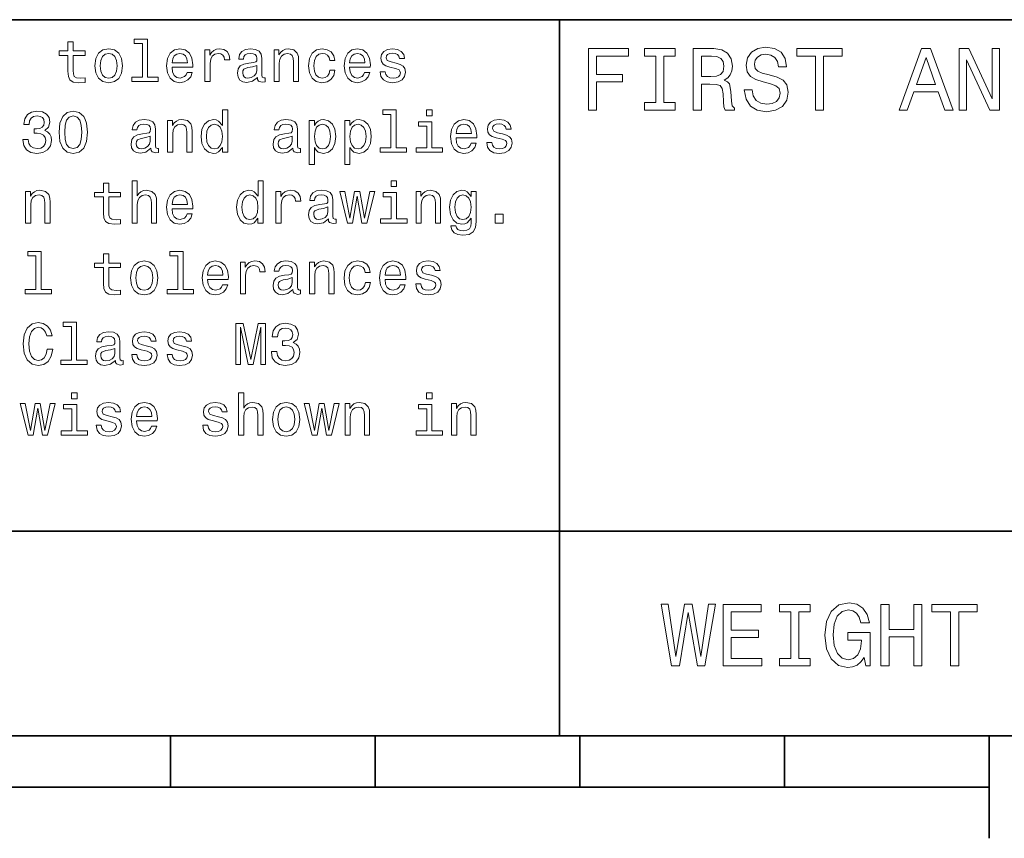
# Model space of a CAD drawing. Extents: x 0 to 420, y 0 to 297.
# Tile 8 of 16: x 263 to 311, y 5 to 45. Entities that reach past the tile are written whole.
import ezdxf

# ---------------------------------------------------------------- set-up
doc = ezdxf.new("R2010")
doc.units = 0

msp = doc.modelspace()

# ---------------------------------------------------------------- linework, layer by layer
at = {"color": 7, "lineweight": 35}
for p, q in [((220, 45), (410, 45)), ((289, 10), (289, 45)), ((220, 20), (410, 20)), ((10, 10), (410, 10)), ((220, 10), (410, 10)), ((270, 10), (270, 7.5)), ((280, 10), (280, 7.5)), ((290, 10), (290, 7.5)), ((300, 10), (300, 7.5)), ((310, 10), (310, 5)), ((110, 7.5), (310, 7.5))]:
    msp.add_line(p, q, dxfattribs=at)
at = {"color": 7, "lineweight": 13}
for points in [[(264.982727, 43.254322), (264.982727, 42.479107), (265, 42.228386), (265.080688, 42.055477), (265.242065, 41.954613), (265.515869, 41.920029), (265.815582, 41.934441), (265.815582, 42.153458), (265.596558, 42.136169), (265.397705, 42.159222), (265.291077, 42.23127), (265.244965, 42.352306), (265.236328, 42.522335), (265.236328, 43.254322), (265.815582, 43.254322), (265.815582, 43.470463), (265.236328, 43.470463), (265.236328, 43.922913), (264.982727, 43.922913), (264.982727, 43.470463), (264.544678, 43.470463), (264.544678, 43.254322)], [(268.61673, 43.830692), (268.61673, 42.188042), (268.095093, 42.188042), (268.095093, 41.974785), (269.389069, 41.974785), (269.389069, 42.188042), (268.870331, 42.188042), (268.870331, 44.043949), (268.219025, 44.043949), (268.219025, 43.830692)], [(266.302612, 42.74712), (266.348694, 42.395535), (266.481262, 42.136169), (266.69165, 41.974785), (266.97406, 41.920029), (267.253601, 41.974785), (267.463989, 42.133286), (267.596558, 42.392651), (267.645538, 42.74712), (267.596558, 43.098705), (267.463989, 43.36095), (267.253601, 43.519455), (266.97406, 43.577091), (266.69165, 43.519455), (266.481262, 43.35807), (266.348694, 43.098705)], [(266.561951, 42.75), (266.587891, 43.009369), (266.668579, 43.196686), (266.798279, 43.311962), (266.97406, 43.352306), (267.146973, 43.311962), (267.276672, 43.19957), (267.357361, 43.009369), (267.386169, 42.75), (267.357361, 42.487755), (267.276672, 42.29755), (267.146973, 42.182278), (266.97406, 42.144814), (266.798279, 42.182278), (266.668579, 42.29755), (266.587891, 42.487755)], [(270.069183, 42.675072), (271.083588, 42.675072), (271.086456, 42.793228), (271.040344, 43.124641), (270.913544, 43.372478), (270.711823, 43.522335), (270.443817, 43.577091), (270.18158, 43.519455), (269.979828, 43.35807), (269.850159, 43.095821), (269.804047, 42.75), (269.84726, 42.395535), (269.976959, 42.136169), (270.175812, 41.974785), (270.435181, 41.920029), (270.659943, 41.957493), (270.844391, 42.055477), (270.979828, 42.211098), (271.057648, 42.418591), (270.806915, 42.418591), (270.755066, 42.303314), (270.680115, 42.216858), (270.466858, 42.147694), (270.302612, 42.179398), (270.17868, 42.280262), (270.097992, 42.444527), (270.069183, 42.666428)], [(270.069183, 42.888329), (270.100861, 43.087177), (270.17868, 43.23415), (270.296844, 43.323486), (270.452454, 43.355186), (270.605194, 43.323486), (270.723358, 43.23415), (270.79541, 43.087177), (270.82135, 42.888329)], [(271.677246, 41.974785), (271.930847, 41.974785), (271.930847, 42.859512), (271.956787, 43.072769), (272.034607, 43.225506), (272.161377, 43.317726), (272.331421, 43.349426), (272.458221, 43.32925), (272.553314, 43.271614), (272.610962, 43.173634), (272.631134, 43.041069), (272.887634, 43.041069), (272.853027, 43.274498), (272.757935, 43.441643), (272.599426, 43.542507), (272.383301, 43.577091), (272.236328, 43.554035), (272.109528, 43.496399), (271.997131, 43.398415), (271.907776, 43.26585), (271.907776, 43.522335), (271.677246, 43.522335)], [(274.236328, 42.176514), (274.236328, 42.16787), (274.250732, 42.069885), (274.293945, 42.000721), (274.475525, 41.945965), (274.61673, 41.969021), (274.61673, 42.164986), (274.556213, 42.156342), (274.475525, 42.193806), (274.461121, 42.309078), (274.461121, 43.110233), (274.426514, 43.314842), (274.325653, 43.458935), (274.149872, 43.545391), (273.902039, 43.577091), (273.659943, 43.542507), (273.481262, 43.444527), (273.368896, 43.291786), (273.331421, 43.090057), (273.331421, 43.072769), (273.559082, 43.072769), (273.579254, 43.193806), (273.64267, 43.280262), (273.746399, 43.332134), (273.893372, 43.352306), (274.034607, 43.337898), (274.135468, 43.29467), (274.195984, 43.219742), (274.216156, 43.115993), (274.20462, 42.994957), (274.158508, 42.934441), (274.043243, 42.905621), (273.827087, 42.882565), (273.579254, 42.830692), (273.403473, 42.738472), (273.299713, 42.594383), (273.268005, 42.381126), (273.296844, 42.190922), (273.386169, 42.049713), (273.530273, 41.960377), (273.729126, 41.928677), (273.997131, 41.989193)], [(275.05188, 41.974785), (275.305481, 41.974785), (275.305481, 42.868156), (275.331421, 43.072769), (275.415009, 43.222622), (275.544678, 43.314842), (275.71759, 43.349426), (275.855927, 43.320606), (275.942383, 43.242798), (275.985596, 43.113113), (276, 42.940201), (276, 41.974785), (276.253601, 41.974785), (276.253601, 42.992077), (276.242096, 43.196686), (276.190216, 43.366714), (276.020172, 43.522335), (275.755066, 43.577091), (275.608093, 43.556919), (275.484161, 43.502163), (275.377533, 43.409943), (275.293945, 43.286022), (275.293945, 43.522335), (275.05188, 43.522335)], [(277.772339, 43.009369), (278.023071, 43.009369), (277.971191, 43.239914), (277.84729, 43.421471), (277.654175, 43.533863), (277.403473, 43.577091), (277.126801, 43.519455), (276.916443, 43.35807), (276.783875, 43.095821), (276.737762, 42.744236), (276.781006, 42.395535), (276.910675, 42.136169), (277.115295, 41.974785), (277.394836, 41.920029), (277.64267, 41.963257), (277.835754, 42.084293), (277.968323, 42.274498), (278.02594, 42.528099), (277.783875, 42.528099), (277.740662, 42.366714), (277.659943, 42.245678), (277.544678, 42.17075), (277.403473, 42.147694), (277.227661, 42.185158), (277.100891, 42.300434), (277.023071, 42.487755), (276.997131, 42.752884), (277.023071, 43.012249), (277.10376, 43.19957), (277.233429, 43.314842), (277.403473, 43.355186), (277.553314, 43.32925), (277.66571, 43.26297), (277.740662, 43.153458)], [(278.74353, 42.675072), (279.757935, 42.675072), (279.760803, 42.793228), (279.714722, 43.124641), (279.587921, 43.372478), (279.386169, 43.522335), (279.118164, 43.577091), (278.855927, 43.519455), (278.654175, 43.35807), (278.524506, 43.095821), (278.478394, 42.75), (278.521637, 42.395535), (278.651306, 42.136169), (278.850159, 41.974785), (279.109528, 41.920029), (279.33429, 41.957493), (279.518738, 42.055477), (279.654175, 42.211098), (279.731995, 42.418591), (279.481293, 42.418591), (279.429413, 42.303314), (279.354492, 42.216858), (279.141235, 42.147694), (278.976959, 42.179398), (278.853027, 42.280262), (278.772339, 42.444527), (278.74353, 42.666428)], [(278.74353, 42.888329), (278.775238, 43.087177), (278.853027, 43.23415), (278.971191, 43.323486), (279.126801, 43.355186), (279.279541, 43.323486), (279.397705, 43.23415), (279.469757, 43.087177), (279.495697, 42.888329)], [(281.014435, 42.876801), (280.76947, 42.934441), (280.587921, 43.000721), (280.527405, 43.136169), (280.544678, 43.23127), (280.605194, 43.300434), (280.703186, 43.343662), (280.844391, 43.36095), (280.979828, 43.343662), (281.086456, 43.291786), (281.15564, 43.213978), (281.184448, 43.110233), (281.432281, 43.110233), (281.432281, 43.115993), (281.389069, 43.303314), (281.270905, 43.450291), (281.086456, 43.542507), (280.844391, 43.577091), (280.599426, 43.542507), (280.420776, 43.447407), (280.30838, 43.306198), (280.273804, 43.127522), (280.299713, 42.954613), (280.380432, 42.833576), (280.51297, 42.74712), (280.706055, 42.6866), (280.988495, 42.617435), (281.161407, 42.545391), (281.20752, 42.487755), (281.224792, 42.401299), (281.198853, 42.29467), (281.1297, 42.213978), (281.017303, 42.162106), (280.867432, 42.144814), (280.708954, 42.162106), (280.593689, 42.222622), (280.515869, 42.320606), (280.484161, 42.456055), (280.239197, 42.456055), (280.279541, 42.225506), (280.397705, 42.058357), (280.585022, 41.957493), (280.844391, 41.920029), (281.115295, 41.957493), (281.314148, 42.058357), (281.435181, 42.219742), (281.478394, 42.430115), (281.446686, 42.611671), (281.357361, 42.735592), (281.210388, 42.816284)], [(290.414978, 40.587173), (290.817017, 40.587173), (290.817017, 41.966137), (292.079254, 41.966137), (292.079254, 42.324924), (290.817017, 42.324924), (290.817017, 43.22406), (292.368866, 43.22406), (292.368866, 43.587173), (290.414978, 43.587173)], [(293.70462, 40.950287), (293.151306, 40.950287), (293.151306, 40.587173), (294.655609, 40.587173), (294.655609, 40.950287), (294.102295, 40.950287), (294.102295, 43.22406), (294.655609, 43.22406), (294.655609, 43.587173), (293.151306, 43.587173), (293.151306, 43.22406), (293.70462, 43.22406)], [(295.541779, 40.587173), (295.943817, 40.587173), (295.943817, 41.853745), (296.354462, 41.853745), (296.657074, 41.840775), (296.84726, 41.780258), (296.951019, 41.637608), (296.994232, 41.382561), (297.015839, 40.993515), (297.041779, 40.738472), (297.093658, 40.587173), (297.547546, 40.587173), (297.547546, 40.669308), (297.44812, 40.790344), (297.413544, 41.015129), (297.383301, 41.499279), (297.309784, 41.858067), (297.210388, 41.970459), (297.054749, 42.052593), (297.227661, 42.16066), (297.348694, 42.311958), (297.426514, 42.502159), (297.452454, 42.731266), (297.391937, 43.094379), (297.219025, 43.366714), (296.933716, 43.530979), (296.544678, 43.587173), (295.541779, 43.587173)], [(298.425079, 41.577087), (298.031708, 41.577087), (298.118164, 41.118874), (298.33429, 40.781696), (298.667145, 40.578529), (299.11673, 40.505039), (299.561951, 40.574203), (299.894806, 40.764408), (300.106628, 41.062679), (300.184448, 41.456051), (300.119598, 41.810516), (299.938049, 42.039623), (299.644104, 42.190922), (299.250732, 42.30331), (298.913544, 42.385445), (298.693085, 42.480545), (298.567719, 42.618874), (298.528809, 42.835011), (298.567719, 43.029537), (298.680115, 43.17651), (298.853027, 43.275936), (299.09079, 43.310516), (299.332855, 43.267288), (299.523071, 43.150574), (299.648407, 42.956051), (299.708923, 42.69236), (300.102295, 42.69236), (300.102295, 42.701008), (300.033142, 43.107346), (299.829987, 43.409939), (299.510101, 43.600143), (299.07782, 43.664982), (298.688751, 43.600143), (298.386169, 43.418587), (298.19165, 43.137608), (298.122467, 42.774494), (298.17868, 42.450287), (298.342926, 42.229824), (298.602295, 42.082851), (298.956787, 41.970459), (299.306915, 41.871037), (299.570618, 41.775936), (299.73056, 41.637608), (299.786743, 41.412823), (299.734863, 41.183716), (299.600861, 41.010803), (299.397705, 40.902737), (299.134003, 40.868153), (298.840057, 40.915703), (298.615265, 41.054031), (298.472626, 41.278816)], [(301.511536, 40.587173), (301.90921, 40.587173), (301.90921, 43.22406), (302.817017, 43.22406), (302.817017, 43.587173), (300.599426, 43.587173), (300.599426, 43.22406), (301.511536, 43.22406)], [(305.600861, 40.587173), (305.998566, 40.587173), (306.314117, 41.469017), (307.511536, 41.469017), (307.827087, 40.587173), (308.233429, 40.587173), (307.135437, 43.591496), (306.694519, 43.591496)], [(308.531708, 40.587173), (308.890503, 40.587173), (308.890503, 43.046829), (310.040344, 40.587173), (310.502869, 40.587173), (310.502869, 43.587173), (310.139771, 43.587173), (310.139771, 41.127518), (309.002869, 43.587173), (308.531708, 43.587173)], [(296.432281, 43.219738), (296.695953, 43.193802), (296.881836, 43.111668), (296.998566, 42.960373), (297.037476, 42.722622), (296.994232, 42.471901), (296.877533, 42.320602), (296.67868, 42.242794), (296.406342, 42.22118), (295.943817, 42.22118), (295.943817, 43.219738)], [(306.452454, 41.836452), (306.914978, 43.159218), (307.377533, 41.836452)], [(274.20752, 42.516571), (274.172913, 42.366714), (274.080688, 42.251442), (273.942383, 42.176514), (273.772339, 42.150578), (273.662842, 42.164986), (273.585022, 42.211098), (273.536041, 42.291786), (273.521637, 42.404179), (273.533142, 42.505043), (273.579254, 42.577091), (273.763702, 42.657784), (273.997131, 42.692364), (274.20752, 42.761528)], [(262.778107, 39.147697), (262.778107, 39.127525), (262.824219, 38.850868), (262.959656, 38.643375), (263.172913, 38.510811), (263.455322, 38.461819), (263.755066, 38.510811), (263.979828, 38.637611), (264.123932, 38.83934), (264.175812, 39.098705), (264.15274, 39.268734), (264.089355, 39.407063), (263.985596, 39.513691), (263.84726, 39.591499), (264.034576, 39.74712), (264.100861, 39.994961), (264.057648, 40.219742), (263.933716, 40.389771), (263.731995, 40.496399), (263.455322, 40.533863), (263.195984, 40.487755), (262.997131, 40.360954), (262.867432, 40.159225), (262.824219, 39.891212), (262.824219, 39.87104), (263.080688, 39.87104), (263.10376, 40.055477), (263.17868, 40.188042), (263.299713, 40.268734), (263.469757, 40.297554), (263.619598, 40.274498), (263.729126, 40.213978), (263.79541, 40.115997), (263.82132, 39.983433), (263.79541, 39.84222), (263.726227, 39.74712), (263.605194, 39.689484), (263.440918, 39.672192), (263.328552, 39.675076), (263.328552, 39.447411), (263.469757, 39.453171), (263.651306, 39.427235), (263.786743, 39.35807), (263.867432, 39.245678), (263.896271, 39.098705), (263.864563, 38.931561), (263.780975, 38.80764), (263.648438, 38.729828), (263.472626, 38.703892), (263.291077, 38.732712), (263.158508, 38.819168), (263.074951, 38.957497), (263.043243, 39.147697)], [(264.544678, 39.496399), (264.587891, 39.043949), (264.723358, 38.721184), (264.939484, 38.525219), (265.239197, 38.461819), (265.536041, 38.525219), (265.752167, 38.721184), (265.884735, 39.043949), (265.930847, 39.496399), (265.884735, 39.945969), (265.829987, 40.124641), (265.752167, 40.271618), (265.536041, 40.467583), (265.239197, 40.533863), (264.939484, 40.467583), (264.723358, 40.268734), (264.587891, 39.945969)], [(272.533142, 38.758648), (272.533142, 38.519455), (272.786743, 38.519455), (272.786743, 40.588619), (272.536041, 40.588619), (272.536041, 39.830692), (272.342957, 40.049713), (272.224792, 40.101589), (272.089355, 40.121761), (271.844391, 40.064125), (271.654175, 39.90274), (271.530273, 39.643375), (271.48703, 39.29467), (271.530273, 38.945969), (271.654175, 38.68372), (271.844391, 38.519455), (272.089355, 38.464699), (272.224792, 38.484875), (272.345825, 38.536747)], [(280.760803, 40.375362), (280.760803, 38.732712), (280.239197, 38.732712), (280.239197, 38.519455), (281.533142, 38.519455), (281.533142, 38.732712), (281.014435, 38.732712), (281.014435, 40.588619), (280.363129, 40.588619), (280.363129, 40.375362)], [(282.775238, 40.588619), (282.507202, 40.588619), (282.507202, 40.300434), (282.775238, 40.300434)], [(264.82132, 39.496399), (264.844391, 39.845104), (264.916443, 40.095825), (265.046112, 40.242798), (265.239197, 40.29467), (265.429413, 40.242798), (265.559082, 40.095825), (265.631134, 39.845104), (265.654175, 39.496399), (265.631134, 39.144814), (265.559082, 38.894096), (265.429413, 38.74712), (265.239197, 38.698128), (265.046112, 38.74712), (264.916443, 38.894096), (264.844391, 39.144814)], [(269.031708, 38.721184), (269.031708, 38.71254), (269.046112, 38.614555), (269.089355, 38.545391), (269.270905, 38.490635), (269.412109, 38.513691), (269.412109, 38.709656), (269.351593, 38.701012), (269.270905, 38.738476), (269.2565, 38.853748), (269.2565, 39.654903), (269.221924, 39.859512), (269.121033, 40.003605), (268.945251, 40.090061), (268.697418, 40.121761), (268.455353, 40.087177), (268.276672, 39.989197), (268.164276, 39.836456), (268.126801, 39.634727), (268.126801, 39.617439), (268.354492, 39.617439), (268.374634, 39.738476), (268.438049, 39.824932), (268.541809, 39.876804), (268.688782, 39.896976), (268.829987, 39.882568), (268.930847, 39.83934), (268.991364, 39.764412), (269.011536, 39.660664), (269, 39.539627), (268.953888, 39.479111), (268.838623, 39.450291), (268.622498, 39.427235), (268.374634, 39.375362), (268.198853, 39.283142), (268.095093, 39.139053), (268.063416, 38.925797), (268.092224, 38.735592), (268.18158, 38.594383), (268.325653, 38.505047), (268.524506, 38.473347), (268.792511, 38.533863)], [(269.84726, 38.519455), (270.100861, 38.519455), (270.100861, 39.412827), (270.126801, 39.617439), (270.210388, 39.767292), (270.340057, 39.859512), (270.51297, 39.894096), (270.651306, 39.865276), (270.737762, 39.787468), (270.781006, 39.657784), (270.79541, 39.484871), (270.79541, 38.519455), (271.049011, 38.519455), (271.049011, 39.536747), (271.037476, 39.741356), (270.985596, 39.911385), (270.815582, 40.067005), (270.550446, 40.121761), (270.403473, 40.101589), (270.279541, 40.046833), (270.172913, 39.954613), (270.089355, 39.830692), (270.089355, 40.067005), (269.84726, 40.067005)], [(275.971191, 38.721184), (275.971191, 38.71254), (275.985596, 38.614555), (276.028839, 38.545391), (276.210388, 38.490635), (276.351593, 38.513691), (276.351593, 38.709656), (276.291077, 38.701012), (276.210388, 38.738476), (276.195984, 38.853748), (276.195984, 39.654903), (276.161377, 39.859512), (276.060516, 40.003605), (275.884735, 40.090061), (275.636902, 40.121761), (275.394836, 40.087177), (275.216156, 39.989197), (275.10376, 39.836456), (275.066284, 39.634727), (275.066284, 39.617439), (275.293945, 39.617439), (275.314148, 39.738476), (275.377533, 39.824932), (275.481262, 39.876804), (275.628265, 39.896976), (275.76947, 39.882568), (275.870331, 39.83934), (275.930847, 39.764412), (275.951019, 39.660664), (275.939484, 39.539627), (275.893372, 39.479111), (275.778107, 39.450291), (275.561981, 39.427235), (275.314148, 39.375362), (275.138336, 39.283142), (275.034607, 39.139053), (275.002899, 38.925797), (275.031708, 38.735592), (275.121033, 38.594383), (275.265137, 38.505047), (275.463989, 38.473347), (275.731995, 38.533863)], [(277.02594, 39.827812), (277.02594, 40.067005), (276.772339, 40.067005), (276.772339, 37.920033), (277.02594, 37.920033), (277.02594, 38.755768), (277.115295, 38.620319), (277.216156, 38.530983), (277.469757, 38.464699), (277.711823, 38.519455), (277.902039, 38.68372), (278.02594, 38.943085), (278.072052, 39.29467), (278.02594, 39.643375), (277.902039, 39.90274), (277.711823, 40.064125), (277.469757, 40.121761), (277.331421, 40.104469), (277.213257, 40.049713), (277.112396, 39.957497)], [(278.760803, 39.827812), (278.760803, 40.067005), (278.507202, 40.067005), (278.507202, 37.920033), (278.760803, 37.920033), (278.760803, 38.755768), (278.850159, 38.620319), (278.951019, 38.530983), (279.20462, 38.464699), (279.446686, 38.519455), (279.636902, 38.68372), (279.760803, 38.943085), (279.806915, 39.29467), (279.760803, 39.643375), (279.636902, 39.90274), (279.446686, 40.064125), (279.20462, 40.121761), (279.066284, 40.104469), (278.948151, 40.049713), (278.84729, 39.957497)], [(282.766571, 38.732712), (282.766571, 40.015133), (282.115295, 40.015133), (282.115295, 39.798992), (282.51297, 39.798992), (282.51297, 38.732712), (281.994263, 38.732712), (281.994263, 38.519455), (283.291077, 38.519455), (283.291077, 38.732712)], [(283.948151, 39.219742), (284.962555, 39.219742), (284.965424, 39.337898), (284.919312, 39.669312), (284.792511, 39.917149), (284.59079, 40.067005), (284.322784, 40.121761), (284.060547, 40.064125), (283.858795, 39.90274), (283.729126, 39.640491), (283.683014, 39.29467), (283.726227, 38.940205), (283.855927, 38.68084), (284.054779, 38.519455), (284.314148, 38.464699), (284.53891, 38.502163), (284.723358, 38.600147), (284.858795, 38.755768), (284.936615, 38.963261), (284.685883, 38.963261), (284.634033, 38.847984), (284.559082, 38.761528), (284.345825, 38.692364), (284.18158, 38.724068), (284.057648, 38.824932), (283.976959, 38.989197), (283.948151, 39.211098)], [(286.219025, 39.421471), (285.97406, 39.479111), (285.792511, 39.545391), (285.731995, 39.68084), (285.749298, 39.77594), (285.809814, 39.845104), (285.907806, 39.888332), (286.049011, 39.905621), (286.184448, 39.888332), (286.291077, 39.836456), (286.360229, 39.758648), (286.389069, 39.654903), (286.636902, 39.654903), (286.636902, 39.660664), (286.593689, 39.847984), (286.475525, 39.994961), (286.291077, 40.087177), (286.049011, 40.121761), (285.804047, 40.087177), (285.625366, 39.992077), (285.513, 39.850868), (285.478394, 39.672192), (285.504333, 39.499283), (285.585022, 39.378246), (285.71759, 39.29179), (285.910675, 39.23127), (286.193115, 39.162106), (286.365997, 39.090061), (286.412109, 39.032425), (286.429413, 38.945969), (286.403473, 38.83934), (286.33429, 38.758648), (286.221924, 38.706776), (286.072052, 38.689484), (285.913574, 38.706776), (285.798279, 38.767292), (285.720459, 38.865276), (285.688782, 39.000725), (285.443817, 39.000725), (285.484161, 38.770176), (285.602325, 38.603027), (285.789642, 38.502163), (286.049011, 38.464699), (286.319885, 38.502163), (286.518738, 38.603027), (286.639771, 38.764412), (286.683014, 38.974785), (286.651306, 39.156342), (286.561981, 39.280262), (286.415009, 39.360954)], [(272.132568, 39.894096), (272.299713, 39.853748), (272.426514, 39.741356), (272.501465, 39.554039), (272.530273, 39.29467), (272.501465, 39.032425), (272.426514, 38.845104), (272.299713, 38.729828), (272.132568, 38.692364), (271.97406, 38.729828), (271.853027, 38.845104), (271.772339, 39.035305), (271.746399, 39.29467), (271.772339, 39.551155), (271.853027, 39.738476), (271.97406, 39.853748)], [(277.426514, 38.692364), (277.2565, 38.729828), (277.132568, 38.845104), (277.054779, 39.032425), (277.028839, 39.29467), (277.054779, 39.554039), (277.132568, 39.741356), (277.2565, 39.853748), (277.426514, 39.894096), (277.582153, 39.853748), (277.706055, 39.738476), (277.783875, 39.551155), (277.812683, 39.29467), (277.783875, 39.035305), (277.706055, 38.845104), (277.582153, 38.729828)], [(279.161407, 38.692364), (278.991364, 38.729828), (278.867432, 38.845104), (278.789642, 39.032425), (278.763702, 39.29467), (278.789642, 39.554039), (278.867432, 39.741356), (278.991364, 39.853748), (279.161407, 39.894096), (279.317017, 39.853748), (279.440918, 39.738476), (279.518738, 39.551155), (279.547546, 39.29467), (279.518738, 39.035305), (279.440918, 38.845104), (279.317017, 38.729828)], [(283.948151, 39.432999), (283.979828, 39.631847), (284.057648, 39.77882), (284.175812, 39.868156), (284.331421, 39.899857), (284.484161, 39.868156), (284.602325, 39.77882), (284.674377, 39.631847), (284.700317, 39.432999)], [(269.002899, 39.061241), (268.968323, 38.911385), (268.876099, 38.796112), (268.737762, 38.721184), (268.567719, 38.695248), (268.458221, 38.709656), (268.380402, 38.755768), (268.331421, 38.836456), (268.317017, 38.948849), (268.328552, 39.049713), (268.374634, 39.121761), (268.559082, 39.202454), (268.792511, 39.237034), (269.002899, 39.306198)], [(275.942383, 39.061241), (275.907776, 38.911385), (275.815582, 38.796112), (275.677246, 38.721184), (275.507202, 38.695248), (275.397705, 38.709656), (275.319885, 38.755768), (275.270905, 38.836456), (275.2565, 38.948849), (275.268005, 39.049713), (275.314148, 39.121761), (275.498566, 39.202454), (275.731995, 39.237034), (275.942383, 39.306198)], [(268.112396, 35.064121), (268.365997, 35.064121), (268.365997, 35.957493), (268.391937, 36.162106), (268.475525, 36.311958), (268.605194, 36.404179), (268.778107, 36.438763), (268.916443, 36.409943), (269.002899, 36.332134), (269.046112, 36.20245), (269.060516, 36.029541), (269.060516, 35.064121), (269.314117, 35.064121), (269.314117, 36.081413), (269.302612, 36.286022), (269.250732, 36.456051), (269.080688, 36.611671), (268.815582, 36.666428), (268.671478, 36.646255), (268.547546, 36.591499), (268.443817, 36.505043), (268.365997, 36.386887), (268.365997, 37.133286), (268.112396, 37.133286)], [(274.268005, 35.303314), (274.268005, 35.064121), (274.521637, 35.064121), (274.521637, 37.133286), (274.270905, 37.133286), (274.270905, 36.375359), (274.07782, 36.594379), (273.959656, 36.646255), (273.824219, 36.666428), (273.579254, 36.608791), (273.389069, 36.447407), (273.265137, 36.188042), (273.221924, 35.839336), (273.265137, 35.490635), (273.389069, 35.228386), (273.579254, 35.064121), (273.824219, 35.009365), (273.959656, 35.029541), (274.080688, 35.081413)], [(281.040344, 37.133286), (280.772339, 37.133286), (280.772339, 36.8451), (281.040344, 36.8451)], [(262.907776, 35.064121), (263.161377, 35.064121), (263.161377, 35.957493), (263.187317, 36.162106), (263.270905, 36.311958), (263.400574, 36.404179), (263.573486, 36.438763), (263.711823, 36.409943), (263.798279, 36.332134), (263.841492, 36.20245), (263.855927, 36.029541), (263.855927, 35.064121), (264.109528, 35.064121), (264.109528, 36.081413), (264.097992, 36.286022), (264.046112, 36.456051), (263.876099, 36.611671), (263.610962, 36.666428), (263.463989, 36.646255), (263.340057, 36.591499), (263.233429, 36.499279), (263.149872, 36.375359), (263.149872, 36.611671), (262.907776, 36.611671)], [(266.71759, 36.343658), (266.71759, 35.568443), (266.734863, 35.317722), (266.815582, 35.144814), (266.976959, 35.043949), (267.250732, 35.009365), (267.550446, 35.023777), (267.550446, 35.242794), (267.331421, 35.225506), (267.132568, 35.248558), (267.02594, 35.320606), (266.979828, 35.441643), (266.971191, 35.611671), (266.971191, 36.343658), (267.550446, 36.343658), (267.550446, 36.559799), (266.971191, 36.559799), (266.971191, 37.012249), (266.71759, 37.012249), (266.71759, 36.559799), (266.279541, 36.559799), (266.279541, 36.343658)], [(270.069183, 35.764408), (271.083588, 35.764408), (271.086456, 35.882565), (271.040344, 36.213978), (270.913544, 36.461815), (270.711823, 36.611671), (270.443817, 36.666428), (270.18158, 36.608791), (269.979828, 36.447407), (269.850159, 36.185158), (269.804047, 35.839336), (269.84726, 35.484871), (269.976959, 35.225506), (270.175812, 35.064121), (270.435181, 35.009365), (270.659943, 35.046829), (270.844391, 35.144814), (270.979828, 35.300434), (271.057648, 35.507927), (270.806915, 35.507927), (270.755066, 35.392651), (270.680115, 35.306194), (270.466858, 35.23703), (270.302612, 35.268734), (270.17868, 35.369598), (270.097992, 35.533863), (270.069183, 35.755764)], [(275.146973, 35.064121), (275.400574, 35.064121), (275.400574, 35.948849), (275.426514, 36.162106), (275.504333, 36.314842), (275.631134, 36.407063), (275.801147, 36.438763), (275.927979, 36.418587), (276.023071, 36.36095), (276.080688, 36.26297), (276.100891, 36.130405), (276.357361, 36.130405), (276.322784, 36.363834), (276.227661, 36.530979), (276.069183, 36.631844), (275.853027, 36.666428), (275.706055, 36.643372), (275.579254, 36.585735), (275.466858, 36.487751), (275.377533, 36.355186), (275.377533, 36.611671), (275.146973, 36.611671)], [(277.706055, 35.26585), (277.706055, 35.257206), (277.720459, 35.159222), (277.763702, 35.090057), (277.945251, 35.035301), (278.086456, 35.058357), (278.086456, 35.254322), (278.02594, 35.245678), (277.945251, 35.283142), (277.930847, 35.398415), (277.930847, 36.19957), (277.896271, 36.404179), (277.79541, 36.548271), (277.619598, 36.634727), (277.371765, 36.666428), (277.1297, 36.631844), (276.951019, 36.533863), (276.838623, 36.381123), (276.801147, 36.179394), (276.801147, 36.162106), (277.028839, 36.162106), (277.049011, 36.283142), (277.112396, 36.369598), (277.216156, 36.421471), (277.363129, 36.441643), (277.504333, 36.427235), (277.605194, 36.384007), (277.66571, 36.309078), (277.685883, 36.20533), (277.674377, 36.084293), (277.628265, 36.023777), (277.51297, 35.994957), (277.296844, 35.971901), (277.049011, 35.920029), (276.873199, 35.827808), (276.76947, 35.68372), (276.737762, 35.470463), (276.766571, 35.280258), (276.855927, 35.13905), (277, 35.049713), (277.198853, 35.018013), (277.466858, 35.078529)], [(278.887634, 35.064121), (279.118164, 36.378242), (279.348724, 35.064121), (279.59079, 35.064121), (279.971191, 36.611671), (279.726227, 36.611671), (279.469757, 35.29755), (279.242096, 36.611671), (278.991364, 36.611671), (278.763702, 35.29755), (278.507202, 36.611671), (278.265137, 36.611671), (278.645538, 35.064121)], [(281.991364, 35.064121), (282.244965, 35.064121), (282.244965, 35.957493), (282.270905, 36.162106), (282.354492, 36.311958), (282.484161, 36.404179), (282.657074, 36.438763), (282.79541, 36.409943), (282.881866, 36.332134), (282.925079, 36.20245), (282.939484, 36.029541), (282.939484, 35.064121), (283.193085, 35.064121), (283.193085, 36.081413), (283.18158, 36.286022), (283.1297, 36.456051), (282.959656, 36.611671), (282.69455, 36.666428), (282.547546, 36.646255), (282.423645, 36.591499), (282.317017, 36.499279), (282.233459, 36.375359), (282.233459, 36.611671), (281.991364, 36.611671)], [(284.930847, 35.133286), (284.930847, 36.611671), (284.688782, 36.611671), (284.688782, 36.36095), (284.489929, 36.588615), (284.368896, 36.646255), (284.233459, 36.666428), (283.988495, 36.608791), (283.798279, 36.447407), (283.674377, 36.188042), (283.631134, 35.839336), (283.674377, 35.487751), (283.798279, 35.228386), (283.988495, 35.064121), (284.233459, 35.009365), (284.371765, 35.029541), (284.487061, 35.081413), (284.688782, 35.300434), (284.688782, 35.081413), (284.66571, 34.908501), (284.602325, 34.784584), (284.481293, 34.712536), (284.299713, 34.6866), (284.141235, 34.703892), (284.028839, 34.74712), (283.962555, 34.822048), (283.942383, 34.922913), (283.697418, 34.922913), (283.697418, 34.911385), (283.734894, 34.726944), (283.850159, 34.588615), (284.034607, 34.499279), (284.285309, 34.467579), (284.585022, 34.510807), (284.783875, 34.631844), (284.896271, 34.84222)], [(270.069183, 35.977665), (270.100861, 36.176514), (270.17868, 36.323486), (270.296844, 36.412823), (270.452454, 36.444523), (270.605194, 36.412823), (270.723358, 36.323486), (270.79541, 36.176514), (270.82135, 35.977665)], [(273.867432, 36.438763), (274.034607, 36.398415), (274.161377, 36.286022), (274.236328, 36.098701), (274.265137, 35.839336), (274.236328, 35.577091), (274.161377, 35.389771), (274.034607, 35.274494), (273.867432, 35.23703), (273.708954, 35.274494), (273.587891, 35.389771), (273.507202, 35.579971), (273.481262, 35.839336), (273.507202, 36.095821), (273.587891, 36.283142), (273.708954, 36.398415)], [(281.031708, 35.277378), (281.031708, 36.559799), (280.380432, 36.559799), (280.380432, 36.343658), (280.778107, 36.343658), (280.778107, 35.277378), (280.259369, 35.277378), (280.259369, 35.064121), (281.556213, 35.064121), (281.556213, 35.277378)], [(283.893372, 35.839336), (283.919312, 36.095821), (283.997131, 36.286022), (284.118164, 36.398415), (284.279541, 36.438763), (284.449585, 36.398415), (284.576385, 36.286022), (284.654205, 36.095821), (284.683014, 35.839336), (284.654205, 35.577091), (284.576385, 35.389771), (284.449585, 35.274494), (284.279541, 35.23703), (284.118164, 35.274494), (283.997131, 35.389771), (283.919312, 35.579971)], [(277.677246, 35.605907), (277.64267, 35.456051), (277.550446, 35.340778), (277.412109, 35.26585), (277.242096, 35.239914), (277.132568, 35.254322), (277.054779, 35.300434), (277.005768, 35.381123), (276.991364, 35.493515), (277.002899, 35.594379), (277.049011, 35.666428), (277.233429, 35.74712), (277.466858, 35.7817), (277.677246, 35.850864)], [(285.858795, 35.064121), (286.2565, 35.064121), (286.2565, 35.493515), (285.858795, 35.493515)], [(263.412109, 33.464699), (263.412109, 31.822048), (262.890503, 31.822048), (262.890503, 31.608791), (264.184448, 31.608791), (264.184448, 31.822048), (263.66571, 31.822048), (263.66571, 33.677956), (263.014404, 33.677956), (263.014404, 33.464699)], [(266.71759, 32.888329), (266.71759, 32.113113), (266.734863, 31.862394), (266.815582, 31.689484), (266.976959, 31.588619), (267.250732, 31.554037), (267.550446, 31.568445), (267.550446, 31.787466), (267.331421, 31.770174), (267.132568, 31.79323), (267.02594, 31.865276), (266.979828, 31.986313), (266.971191, 32.156342), (266.971191, 32.888329), (267.550446, 32.888329), (267.550446, 33.104469), (266.971191, 33.104469), (266.971191, 33.556919), (266.71759, 33.556919), (266.71759, 33.104469), (266.279541, 33.104469), (266.279541, 32.888329)], [(268.037476, 32.381126), (268.083588, 32.029541), (268.216156, 31.770174), (268.426514, 31.608791), (268.708954, 31.554037), (268.988464, 31.608791), (269.198853, 31.767292), (269.331421, 32.026657), (269.380402, 32.381126), (269.331421, 32.732712), (269.198853, 32.994957), (268.988464, 33.153461), (268.708954, 33.211098), (268.426514, 33.153461), (268.216156, 32.992077), (268.083588, 32.732712)], [(270.351593, 33.464699), (270.351593, 31.822048), (269.829987, 31.822048), (269.829987, 31.608791), (271.123932, 31.608791), (271.123932, 31.822048), (270.605194, 31.822048), (270.605194, 33.677956), (269.953888, 33.677956), (269.953888, 33.464699)], [(271.804047, 32.309078), (272.818451, 32.309078), (272.82135, 32.427235), (272.775238, 32.758648), (272.648438, 33.006485), (272.446686, 33.156342), (272.17868, 33.211098), (271.916443, 33.153461), (271.714722, 32.992077), (271.585022, 32.729828), (271.53891, 32.384007), (271.582153, 32.029541), (271.711823, 31.770174), (271.910675, 31.608791), (272.170044, 31.554037), (272.394836, 31.591501), (272.579254, 31.689484), (272.714722, 31.845102), (272.792511, 32.052597), (272.541809, 32.052597), (272.489929, 31.937321), (272.414978, 31.850866), (272.201752, 31.781702), (272.037476, 31.813402), (271.913544, 31.914267), (271.832855, 32.078533), (271.804047, 32.300434)], [(273.412109, 31.608791), (273.66571, 31.608791), (273.66571, 32.493519), (273.69165, 32.706776), (273.76947, 32.859512), (273.896271, 32.951733), (274.066284, 32.983433), (274.193085, 32.963257), (274.288208, 32.905621), (274.345825, 32.80764), (274.365997, 32.675076), (274.622498, 32.675076), (274.587891, 32.908504), (274.492798, 33.075649), (274.33429, 33.176514), (274.118164, 33.211098), (273.971191, 33.188042), (273.844391, 33.130405), (273.731995, 33.032421), (273.64267, 32.899857), (273.64267, 33.156342), (273.412109, 33.156342)], [(275.971191, 31.81052), (275.971191, 31.801874), (275.985596, 31.703892), (276.028839, 31.634727), (276.210388, 31.579973), (276.351593, 31.603027), (276.351593, 31.798992), (276.291077, 31.790348), (276.210388, 31.827812), (276.195984, 31.943085), (276.195984, 32.74424), (276.161377, 32.948849), (276.060516, 33.092941), (275.884735, 33.179398), (275.636902, 33.211098), (275.394836, 33.176514), (275.216156, 33.078533), (275.10376, 32.925793), (275.066284, 32.724064), (275.066284, 32.706776), (275.293945, 32.706776), (275.314148, 32.827812), (275.377533, 32.914268), (275.481262, 32.966141), (275.628265, 32.986313), (275.76947, 32.971905), (275.870331, 32.928677), (275.930847, 32.853748), (275.951019, 32.75), (275.939484, 32.628963), (275.893372, 32.568447), (275.778107, 32.539627), (275.561981, 32.516571), (275.314148, 32.464699), (275.138336, 32.372478), (275.034607, 32.22839), (275.002899, 32.015133), (275.031708, 31.82493), (275.121033, 31.68372), (275.265137, 31.594381), (275.463989, 31.562681), (275.731995, 31.623201)], [(276.786743, 31.608791), (277.040344, 31.608791), (277.040344, 32.502163), (277.066284, 32.706776), (277.149872, 32.856628), (277.279541, 32.948849), (277.452454, 32.983433), (277.59079, 32.954613), (277.677246, 32.876804), (277.720459, 32.74712), (277.734894, 32.574211), (277.734894, 31.608791), (277.988495, 31.608791), (277.988495, 32.626083), (277.976959, 32.830692), (277.925079, 33.000721), (277.755066, 33.156342), (277.489929, 33.211098), (277.342957, 33.190926), (277.219025, 33.136169), (277.112396, 33.043949), (277.028839, 32.920029), (277.028839, 33.156342), (276.786743, 33.156342)], [(279.507202, 32.643372), (279.757935, 32.643372), (279.706055, 32.87392), (279.582153, 33.055477), (279.389069, 33.16787), (279.138336, 33.211098), (278.861694, 33.153461), (278.651306, 32.992077), (278.518738, 32.729828), (278.472626, 32.378242), (278.515869, 32.029541), (278.645538, 31.770174), (278.850159, 31.608791), (279.1297, 31.554037), (279.377533, 31.597263), (279.570618, 31.718302), (279.703186, 31.908503), (279.760803, 32.162106), (279.518738, 32.162106), (279.475525, 32.000721), (279.394836, 31.879684), (279.279541, 31.804756), (279.138336, 31.781702), (278.962555, 31.819166), (278.835754, 31.934441), (278.757935, 32.121761), (278.731995, 32.38689), (278.757935, 32.646255), (278.838623, 32.833576), (278.968323, 32.948849), (279.138336, 32.989193), (279.288208, 32.963257), (279.400574, 32.896976), (279.475525, 32.787464)], [(280.478394, 32.309078), (281.492798, 32.309078), (281.495697, 32.427235), (281.449585, 32.758648), (281.322784, 33.006485), (281.121063, 33.156342), (280.853027, 33.211098), (280.59079, 33.153461), (280.389069, 32.992077), (280.259369, 32.729828), (280.213257, 32.384007), (280.2565, 32.029541), (280.386169, 31.770174), (280.585022, 31.608791), (280.844391, 31.554037), (281.069183, 31.591501), (281.253601, 31.689484), (281.389069, 31.845102), (281.466858, 32.052597), (281.216156, 32.052597), (281.164276, 31.937321), (281.089355, 31.850866), (280.876099, 31.781702), (280.711823, 31.813402), (280.587921, 31.914267), (280.507202, 32.078533), (280.478394, 32.300434)], [(282.749298, 32.510807), (282.504333, 32.568447), (282.322784, 32.634727), (282.262268, 32.770176), (282.279541, 32.865276), (282.340088, 32.934441), (282.438049, 32.977669), (282.579254, 32.994957), (282.714722, 32.977669), (282.82135, 32.925793), (282.890503, 32.847984), (282.919312, 32.74424), (283.167175, 32.74424), (283.167175, 32.75), (283.123932, 32.937321), (283.005768, 33.084297), (282.82135, 33.176514), (282.579254, 33.211098), (282.33432, 33.176514), (282.15564, 33.081413), (282.043243, 32.940205), (282.008667, 32.761528), (282.034607, 32.588619), (282.115295, 32.467583), (282.247864, 32.381126), (282.440948, 32.320606), (282.723358, 32.251442), (282.896271, 32.179398), (282.942383, 32.121761), (282.959656, 32.035305), (282.933716, 31.928677), (282.864563, 31.847984), (282.752167, 31.796112), (282.602325, 31.77882), (282.443817, 31.796112), (282.328552, 31.85663), (282.250732, 31.954613), (282.219025, 32.090061), (281.97406, 32.090061), (282.014435, 31.859512), (282.132568, 31.692366), (282.319885, 31.591501), (282.579254, 31.554037), (282.850159, 31.591501), (283.049011, 31.692366), (283.170044, 31.853748), (283.213257, 32.064121), (283.18158, 32.245678), (283.092224, 32.369598), (282.945251, 32.450291)], [(268.296844, 32.384007), (268.322784, 32.643372), (268.403473, 32.830692), (268.533142, 32.945969), (268.708954, 32.986313), (268.881836, 32.945969), (269.011536, 32.833576), (269.092224, 32.643372), (269.121033, 32.384007), (269.092224, 32.121761), (269.011536, 31.931559), (268.881836, 31.816284), (268.708954, 31.77882), (268.533142, 31.816284), (268.403473, 31.931559), (268.322784, 32.121761)], [(271.804047, 32.522335), (271.835754, 32.721184), (271.913544, 32.868156), (272.031708, 32.957493), (272.187317, 32.989193), (272.340057, 32.957493), (272.458221, 32.868156), (272.530273, 32.721184), (272.556213, 32.522335)], [(280.478394, 32.522335), (280.510101, 32.721184), (280.587921, 32.868156), (280.706055, 32.957493), (280.861694, 32.989193), (281.014435, 32.957493), (281.132568, 32.868156), (281.20462, 32.721184), (281.23056, 32.522335)], [(275.942383, 32.150578), (275.907776, 32.000721), (275.815582, 31.885448), (275.677246, 31.81052), (275.507202, 31.784584), (275.397705, 31.798992), (275.319885, 31.845102), (275.270905, 31.925795), (275.2565, 32.038185), (275.268005, 32.13905), (275.314148, 32.211098), (275.498566, 32.29179), (275.731995, 32.32637), (275.942383, 32.395535)], [(263.971191, 28.896975), (263.913544, 28.6549), (263.818451, 28.481989), (263.685883, 28.375362), (263.530273, 28.34078), (263.342957, 28.392653), (263.195984, 28.548273), (263.097992, 28.801874), (263.066284, 29.15346), (263.097992, 29.502163), (263.193085, 29.758646), (263.340057, 29.914267), (263.530273, 29.969021), (263.668579, 29.940203), (263.786743, 29.859512), (263.878967, 29.729828), (263.942383, 29.551153), (264.216156, 29.551153), (264.1297, 29.824928), (263.979828, 30.032421), (263.775208, 30.162106), (263.530273, 30.208214), (263.224792, 30.136169), (262.991364, 29.934439), (262.841492, 29.603027), (262.789642, 29.15346), (262.841492, 28.703892), (262.991364, 28.37248), (263.224792, 28.16787), (263.530273, 28.098705), (263.798279, 28.15346), (264.014404, 28.306198), (264.167145, 28.556917), (264.247833, 28.896975)], [(265.146973, 30.009367), (265.146973, 28.366716), (264.625366, 28.366716), (264.625366, 28.15346), (265.919312, 28.15346), (265.919312, 28.366716), (265.400574, 28.366716), (265.400574, 30.222624), (264.749298, 30.222624), (264.749298, 30.009367)], [(273.193085, 28.15346), (273.415009, 28.15346), (273.415009, 29.969021), (273.789642, 28.15346), (274.037476, 28.15346), (274.409241, 29.969021), (274.409241, 28.15346), (274.634003, 28.15346), (274.634003, 30.15346), (274.28244, 30.15346), (273.913544, 28.389771), (273.547546, 30.15346), (273.193085, 30.15346)], [(274.922211, 28.781702), (274.922211, 28.761528), (274.968323, 28.484871), (275.10376, 28.277378), (275.317017, 28.144814), (275.599426, 28.095823), (275.899139, 28.144814), (276.123932, 28.271616), (276.268005, 28.473345), (276.319885, 28.73271), (276.296844, 28.902739), (276.233429, 29.041067), (276.1297, 29.147696), (275.991364, 29.225506), (276.17868, 29.381124), (276.244965, 29.628963), (276.201752, 29.853748), (276.07782, 30.023777), (275.876099, 30.130405), (275.599426, 30.16787), (275.340057, 30.121759), (275.141235, 29.994959), (275.011536, 29.793228), (274.968323, 29.525217), (274.968323, 29.505045), (275.224792, 29.505045), (275.247864, 29.689482), (275.322784, 29.822048), (275.443817, 29.902739), (275.613831, 29.931557), (275.763702, 29.908503), (275.873199, 29.847984), (275.939484, 29.750002), (275.965424, 29.617435), (275.939484, 29.476227), (275.870331, 29.381124), (275.749298, 29.323488), (275.585022, 29.306198), (275.472626, 29.309078), (275.472626, 29.081413), (275.613831, 29.087177), (275.79541, 29.061241), (275.930847, 28.992077), (276.011536, 28.879684), (276.040344, 28.73271), (276.008667, 28.565563), (275.925079, 28.441645), (275.792511, 28.363834), (275.61673, 28.337898), (275.435181, 28.366716), (275.302612, 28.453171), (275.219025, 28.591499), (275.187317, 28.781702)], [(267.296844, 28.355188), (267.296844, 28.346542), (267.311249, 28.24856), (267.354462, 28.179396), (267.536041, 28.124641), (267.677246, 28.147696), (267.677246, 28.34366), (267.61673, 28.335016), (267.536041, 28.37248), (267.521606, 28.487753), (267.521606, 29.288906), (267.48703, 29.493517), (267.386169, 29.637609), (267.210388, 29.724064), (266.962555, 29.755764), (266.720459, 29.721184), (266.541809, 29.623199), (266.429413, 29.470463), (266.391937, 29.268734), (266.391937, 29.251442), (266.619598, 29.251442), (266.639771, 29.37248), (266.703186, 29.458935), (266.806915, 29.510809), (266.953888, 29.530981), (267.095093, 29.516571), (267.195984, 29.473345), (267.2565, 29.398417), (267.276672, 29.29467), (267.265137, 29.173632), (267.219025, 29.113113), (267.10376, 29.084295), (266.887604, 29.061241), (266.639771, 29.009367), (266.463989, 28.917149), (266.360229, 28.773056), (266.328552, 28.559799), (266.357361, 28.369598), (266.446686, 28.228388), (266.59079, 28.13905), (266.789642, 28.107349), (267.057648, 28.16787)], [(268.870331, 29.055477), (268.625366, 29.113113), (268.443817, 29.179396), (268.383301, 29.314842), (268.400574, 29.409945), (268.461121, 29.479109), (268.559082, 29.522335), (268.700287, 29.539627), (268.835754, 29.522335), (268.942383, 29.470463), (269.011536, 29.392653), (269.040344, 29.288906), (269.288208, 29.288906), (269.288208, 29.29467), (269.244965, 29.481989), (269.126801, 29.628963), (268.942383, 29.721184), (268.700287, 29.755764), (268.455353, 29.721184), (268.276672, 29.626081), (268.164276, 29.484871), (268.1297, 29.306198), (268.15564, 29.133287), (268.236328, 29.012249), (268.368896, 28.925795), (268.561981, 28.865274), (268.844391, 28.79611), (269.017303, 28.724064), (269.063416, 28.666428), (269.080688, 28.579973), (269.054749, 28.473345), (268.985596, 28.392653), (268.873199, 28.34078), (268.723358, 28.323488), (268.56485, 28.34078), (268.449585, 28.401299), (268.371765, 28.499281), (268.340057, 28.634727), (268.095093, 28.634727), (268.135468, 28.404181), (268.253601, 28.237034), (268.440918, 28.136169), (268.700287, 28.098705), (268.971191, 28.136169), (269.170044, 28.237034), (269.291077, 28.398417), (269.33429, 28.608791), (269.302612, 28.790348), (269.213257, 28.914267), (269.066284, 28.994959)], [(270.605194, 29.055477), (270.360229, 29.113113), (270.17868, 29.179396), (270.118164, 29.314842), (270.135468, 29.409945), (270.195984, 29.479109), (270.293945, 29.522335), (270.435181, 29.539627), (270.570618, 29.522335), (270.677246, 29.470463), (270.746399, 29.392653), (270.775238, 29.288906), (271.023071, 29.288906), (271.023071, 29.29467), (270.979828, 29.481989), (270.861694, 29.628963), (270.677246, 29.721184), (270.435181, 29.755764), (270.190216, 29.721184), (270.011536, 29.626081), (269.899139, 29.484871), (269.864563, 29.306198), (269.890503, 29.133287), (269.971191, 29.012249), (270.10376, 28.925795), (270.296844, 28.865274), (270.579254, 28.79611), (270.752167, 28.724064), (270.798279, 28.666428), (270.815582, 28.579973), (270.789642, 28.473345), (270.720459, 28.392653), (270.608093, 28.34078), (270.458221, 28.323488), (270.299713, 28.34078), (270.184448, 28.401299), (270.106628, 28.499281), (270.074951, 28.634727), (269.829987, 28.634727), (269.870331, 28.404181), (269.988495, 28.237034), (270.175812, 28.136169), (270.435181, 28.098705), (270.706055, 28.136169), (270.904907, 28.237034), (271.02594, 28.398417), (271.069183, 28.608791), (271.037476, 28.790348), (270.94812, 28.914267), (270.801147, 28.994959)], [(267.268005, 28.695246), (267.233429, 28.545391), (267.141235, 28.430117), (267.002899, 28.355188), (266.832855, 28.329252), (266.723358, 28.34366), (266.645538, 28.389771), (266.596558, 28.470463), (266.582153, 28.582855), (266.593658, 28.68372), (266.639771, 28.755766), (266.824219, 28.836456), (267.057648, 28.871038), (267.268005, 28.940203)], [(265.426514, 26.767292), (265.158508, 26.767292), (265.158508, 26.479107), (265.426514, 26.479107)], [(273.317017, 24.698128), (273.570618, 24.698128), (273.570618, 25.591499), (273.596558, 25.79611), (273.680115, 25.945967), (273.809814, 26.038185), (273.982727, 26.072767), (274.121033, 26.043949), (274.20752, 25.966139), (274.250732, 25.836456), (274.265137, 25.663546), (274.265137, 24.698128), (274.518738, 24.698128), (274.518738, 25.71542), (274.507202, 25.920031), (274.455353, 26.090059), (274.285309, 26.245678), (274.020172, 26.300434), (273.876099, 26.28026), (273.752167, 26.225506), (273.648438, 26.13905), (273.570618, 26.020895), (273.570618, 26.767292), (273.317017, 26.767292)], [(282.775238, 26.767292), (282.507202, 26.767292), (282.507202, 26.479107), (282.775238, 26.479107)], [(263.273773, 24.698128), (263.504333, 26.012249), (263.734863, 24.698128), (263.976959, 24.698128), (264.357361, 26.245678), (264.112396, 26.245678), (263.855927, 24.931557), (263.628235, 26.245678), (263.377533, 26.245678), (263.149872, 24.931557), (262.893372, 26.245678), (262.651306, 26.245678), (263.031708, 24.698128)], [(265.417877, 24.911385), (265.417877, 26.193806), (264.766571, 26.193806), (264.766571, 25.977667), (265.164276, 25.977667), (265.164276, 24.911385), (264.645538, 24.911385), (264.645538, 24.698128), (265.942383, 24.698128), (265.942383, 24.911385)], [(267.135468, 25.600145), (266.890503, 25.657782), (266.708954, 25.724064), (266.648438, 25.85951), (266.66571, 25.954613), (266.726227, 26.023777), (266.824219, 26.067003), (266.965424, 26.084295), (267.100861, 26.067003), (267.207489, 26.015131), (267.276672, 25.937321), (267.305481, 25.833574), (267.553314, 25.833574), (267.553314, 25.839338), (267.510101, 26.026657), (267.391937, 26.173632), (267.207489, 26.26585), (266.965424, 26.300434), (266.720459, 26.26585), (266.541809, 26.17075), (266.429413, 26.029539), (266.394836, 25.850866), (266.420746, 25.677956), (266.501465, 25.556917), (266.634003, 25.470463), (266.827087, 25.409943), (267.109528, 25.340778), (267.28244, 25.268732), (267.328552, 25.211096), (267.345825, 25.124641), (267.319885, 25.018013), (267.250732, 24.937321), (267.138336, 24.885448), (266.988464, 24.868156), (266.829987, 24.885448), (266.714722, 24.945967), (266.636902, 25.043949), (266.605194, 25.179396), (266.360229, 25.179396), (266.400574, 24.948849), (266.518738, 24.781702), (266.706055, 24.680838), (266.965424, 24.643373), (267.236328, 24.680838), (267.435181, 24.781702), (267.556213, 24.943085), (267.599426, 25.15346), (267.567719, 25.335016), (267.478394, 25.458935), (267.331421, 25.539627)], [(268.33429, 25.398417), (269.348724, 25.398417), (269.351593, 25.516571), (269.305481, 25.847984), (269.17868, 26.095821), (268.976959, 26.245678), (268.708954, 26.300434), (268.446686, 26.242796), (268.244965, 26.081413), (268.115295, 25.819164), (268.069183, 25.473343), (268.112396, 25.118877), (268.242096, 24.85951), (268.440918, 24.698128), (268.700287, 24.643373), (268.925079, 24.680838), (269.109528, 24.77882), (269.244965, 24.934439), (269.322784, 25.141932), (269.072052, 25.141932), (269.020172, 25.026657), (268.945251, 24.940203), (268.731995, 24.871038), (268.567719, 24.902739), (268.443817, 25.003603), (268.363129, 25.167868), (268.33429, 25.389771)], [(268.33429, 25.611671), (268.365997, 25.81052), (268.443817, 25.957493), (268.561981, 26.046831), (268.71759, 26.078531), (268.870331, 26.046831), (268.988464, 25.957493), (269.060516, 25.81052), (269.086456, 25.611671)], [(272.340057, 25.600145), (272.095123, 25.657782), (271.913544, 25.724064), (271.853027, 25.85951), (271.870331, 25.954613), (271.930847, 26.023777), (272.028839, 26.067003), (272.170044, 26.084295), (272.305481, 26.067003), (272.412109, 26.015131), (272.481262, 25.937321), (272.510101, 25.833574), (272.757935, 25.833574), (272.757935, 25.839338), (272.714722, 26.026657), (272.596558, 26.173632), (272.412109, 26.26585), (272.170044, 26.300434), (271.925079, 26.26585), (271.746399, 26.17075), (271.634003, 26.029539), (271.599426, 25.850866), (271.625366, 25.677956), (271.706055, 25.556917), (271.838623, 25.470463), (272.031708, 25.409943), (272.314117, 25.340778), (272.48703, 25.268732), (272.533142, 25.211096), (272.550446, 25.124641), (272.524506, 25.018013), (272.455353, 24.937321), (272.342957, 24.885448), (272.193085, 24.868156), (272.034607, 24.885448), (271.919312, 24.945967), (271.841492, 25.043949), (271.809814, 25.179396), (271.56485, 25.179396), (271.605194, 24.948849), (271.723358, 24.781702), (271.910675, 24.680838), (272.170044, 24.643373), (272.440918, 24.680838), (272.639771, 24.781702), (272.760803, 24.943085), (272.804047, 25.15346), (272.772339, 25.335016), (272.683014, 25.458935), (272.536041, 25.539627)], [(274.976959, 25.470463), (275.023071, 25.118877), (275.15564, 24.85951), (275.365997, 24.698128), (275.648438, 24.643373), (275.927979, 24.698128), (276.138336, 24.856628), (276.270905, 25.115995), (276.319885, 25.470463), (276.270905, 25.822046), (276.138336, 26.084295), (275.927979, 26.242796), (275.648438, 26.300434), (275.365997, 26.242796), (275.15564, 26.081413), (275.023071, 25.822046)], [(275.236328, 25.473343), (275.262268, 25.73271), (275.342957, 25.920031), (275.472626, 26.035303), (275.648438, 26.075649), (275.82135, 26.035303), (275.951019, 25.922911), (276.031708, 25.73271), (276.060516, 25.473343), (276.031708, 25.211096), (275.951019, 25.020895), (275.82135, 24.905621), (275.648438, 24.868156), (275.472626, 24.905621), (275.342957, 25.020895), (275.262268, 25.211096)], [(277.15274, 24.698128), (277.383301, 26.012249), (277.613831, 24.698128), (277.855927, 24.698128), (278.236328, 26.245678), (277.991364, 26.245678), (277.734894, 24.931557), (277.507202, 26.245678), (277.2565, 26.245678), (277.028839, 24.931557), (276.772339, 26.245678), (276.530273, 26.245678), (276.910675, 24.698128)], [(278.521637, 24.698128), (278.775238, 24.698128), (278.775238, 25.591499), (278.801178, 25.79611), (278.884735, 25.945967), (279.014404, 26.038185), (279.187317, 26.072767), (279.325653, 26.043949), (279.412109, 25.966139), (279.455353, 25.836456), (279.469757, 25.663546), (279.469757, 24.698128), (279.723358, 24.698128), (279.723358, 25.71542), (279.711823, 25.920031), (279.659943, 26.090059), (279.489929, 26.245678), (279.224792, 26.300434), (279.07782, 26.28026), (278.953918, 26.225506), (278.84729, 26.133286), (278.763702, 26.009367), (278.763702, 26.245678), (278.521637, 26.245678)], [(282.766571, 24.911385), (282.766571, 26.193806), (282.115295, 26.193806), (282.115295, 25.977667), (282.51297, 25.977667), (282.51297, 24.911385), (281.994263, 24.911385), (281.994263, 24.698128), (283.291077, 24.698128), (283.291077, 24.911385)], [(283.726227, 24.698128), (283.979828, 24.698128), (283.979828, 25.591499), (284.005768, 25.79611), (284.089355, 25.945967), (284.219025, 26.038185), (284.391937, 26.072767), (284.530273, 26.043949), (284.61673, 25.966139), (284.659973, 25.836456), (284.674377, 25.663546), (284.674377, 24.698128), (284.927979, 24.698128), (284.927979, 25.71542), (284.916443, 25.920031), (284.864563, 26.090059), (284.69455, 26.245678), (284.429413, 26.300434), (284.28244, 26.28026), (284.158508, 26.225506), (284.05188, 26.133286), (283.968323, 26.009367), (283.968323, 26.245678), (283.726227, 26.245678)], [(294.484161, 13.428675), (294.864563, 13.428675), (295.296844, 16.030981), (295.742065, 13.428675), (296.105194, 13.428675), (296.632568, 16.432999), (296.286743, 16.432999), (295.914978, 13.878242), (295.48703, 16.432999), (295.110962, 16.432999), (294.69165, 13.878242), (294.319885, 16.432999), (293.965424, 16.432999)], [(296.995667, 13.428675), (298.897705, 13.428675), (298.897705, 13.791787), (297.393372, 13.791787), (297.393372, 14.807637), (298.733429, 14.807637), (298.733429, 15.166427), (297.393372, 15.166427), (297.393372, 16.065563), (298.863098, 16.065563), (298.863098, 16.428675), (296.995667, 16.428675)], [(300.306915, 13.791787), (299.753601, 13.791787), (299.753601, 13.428675), (301.257935, 13.428675), (301.257935, 13.791787), (300.70462, 13.791787), (300.70462, 16.065563), (301.257935, 16.065563), (301.257935, 16.428675), (299.753601, 16.428675), (299.753601, 16.065563), (300.306915, 16.065563)], [(303.899139, 13.830692), (303.972626, 13.428675), (304.188751, 13.428675), (304.188751, 15.049712), (303.095093, 15.049712), (303.095093, 14.682277), (303.76944, 14.682277), (303.76944, 14.656341), (303.71759, 14.258646), (303.579254, 13.964698), (303.367432, 13.778819), (303.10376, 13.7183), (302.809814, 13.79611), (302.580688, 14.029539), (302.433716, 14.414266), (302.381836, 14.941643), (302.429382, 15.464698), (302.576355, 15.849424), (302.809814, 16.082853), (303.125366, 16.164986), (303.341492, 16.121758), (303.518738, 16.000721), (303.648407, 15.797551), (303.721893, 15.525217), (304.149841, 15.525217), (304.037476, 15.940203), (303.825653, 16.251442), (303.527374, 16.441643), (303.151306, 16.510807), (302.658508, 16.402739), (302.286743, 16.087177), (302.048981, 15.590058), (301.966858, 14.928675), (302.048981, 14.262969), (302.286743, 13.76585), (302.636902, 13.450289), (303.07782, 13.346542), (303.324219, 13.381124), (303.544678, 13.46758), (303.734863, 13.618876)], [(304.707489, 13.428675), (305.109497, 13.428675), (305.109497, 14.837896), (306.311249, 14.837896), (306.311249, 13.428675), (306.708923, 13.428675), (306.708923, 16.428675), (306.311249, 16.428675), (306.311249, 15.205332), (305.109497, 15.205332), (305.109497, 16.428675), (304.707489, 16.428675)], [(308.113831, 13.428675), (308.511536, 13.428675), (308.511536, 16.065563), (309.419312, 16.065563), (309.419312, 16.428675), (307.201721, 16.428675), (307.201721, 16.065563), (308.113831, 16.065563)]]:
    msp.add_lwpolyline(points, close=True, dxfattribs=at)

doc.saveas('drawing.dxf')
